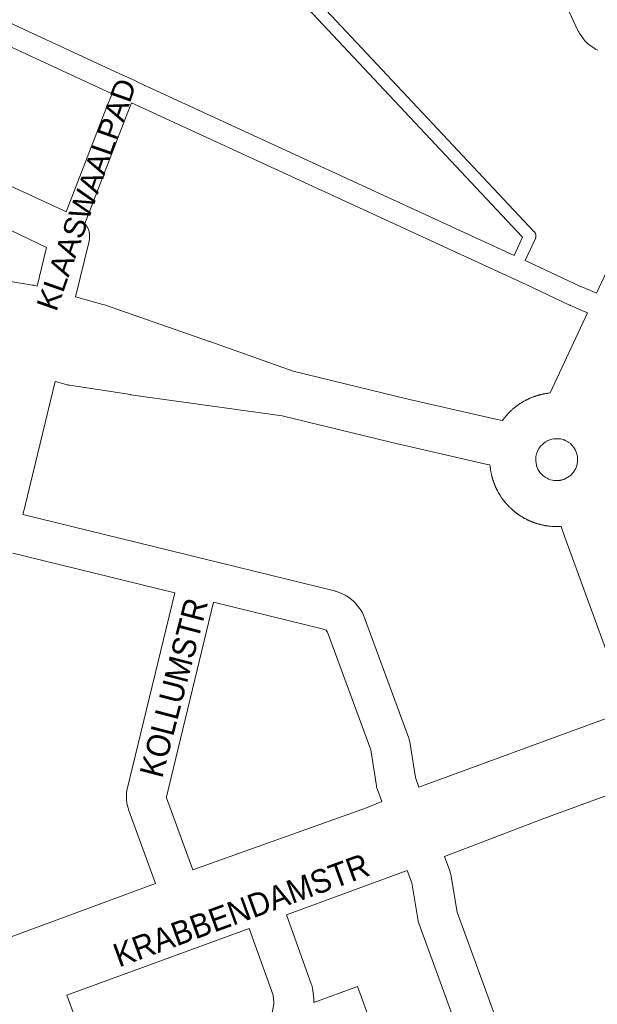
# Model space of a CAD drawing. Header units: metres. Extents: x 123819 to 142731, y 393440 to 405763.
# Tile 38 of 256: x 128111 to 128300, y 398653 to 398975. Entities that reach past the tile are written whole.
import ezdxf
from ezdxf.enums import TextEntityAlignment as Align

# ---------------------------------------------------------------- set-up
doc = ezdxf.new("R2010")
doc.units = ezdxf.units.M
doc.header["$MEASUREMENT"] = 0
for name, color, linetype, lineweight in [('gs-anno-wegen algemeen tekst', 7, 'Continuous', 0), ('gs-knt-aanvullende hoofdweg', 7, 'Continuous', 0), ('gs-knt-fietspaden', 7, 'Continuous', 0), ('gs-knt-paden', 7, 'Continuous', 0), ('gs-knt-wegen algemeen', 7, 'Continuous', 0)]:
    doc.layers.add(name, color=color, linetype=linetype, lineweight=lineweight)
doc.styles.add('Style-Arial', font='arial.ttf')

msp = doc.modelspace()

# ---------------------------------------------------------------- linework, layer by layer
at = {"layer": 'gs-knt-aanvullende hoofdweg', "color": 7, "linetype": 'Continuous', "flags": 128}
for points in [[(127862.65, 398940.23), (127911.05, 398930.04), (127911.15, 398930.02), (127919.05, 398928.25), (127919.18, 398928.22), (127919.18, 398928.22), (127919.26, 398928.2), (127980.42, 398913.38), (127980.43, 398913.38), (128034.77, 398900.13), (128072.45, 398893.92), (128094.77, 398891.18), (128094.96, 398891.15), (128095.05, 398891.14), (128095.16, 398891.13), (128115.01, 398887.95), (128115.42, 398887.87), (128115.83, 398887.77), (128116.57, 398887.56)], [(128299.47, 398885.26), (128303.92, 398894.77)], [(128129.12, 398884.08), (128138.05, 398881.6), (128138.51, 398881.46), (128168.54, 398871.03), (128168.59, 398871.01), (128172.95, 398869.5), (128173.01, 398869.48), (128200.23, 398859.76), (128200.23, 398859.76), (128238.34, 398850.54), (128266.59, 398844.09), (128268.67, 398843.62)], [(128284.35, 398852.68), (128296.5, 398878.9)], [(128264.65, 398829.13), (128263.25, 398829.45), (128234.95, 398835.91), (128234.85, 398835.93), (128196.67, 398845.17), (128147.16, 398852.11), (128147.07, 398852.12), (128127.13, 398855.19), (128126.87, 398855.23), (128126.79, 398855.25), (128126.74, 398855.26), (128126.61, 398855.29), (128126.36, 398855.35), (128124.48, 398855.84), (128122.4, 398856.39)], [(128268.67, 398843.62), (128268.71, 398843.68), (128268.81, 398843.82), (128268.87, 398843.9), (128268.98, 398844.04), (128269.05, 398844.13), (128269.14, 398844.25), (128269.16, 398844.28), (128269.18, 398844.32), (128269.21, 398844.35), (128269.32, 398844.49), (128269.36, 398844.54), (128269.47, 398844.68), (128269.57, 398844.79), (128269.68, 398844.93), (128269.72, 398844.98), (128269.84, 398845.12), (128269.89, 398845.18), (128270.01, 398845.32), (128270.11, 398845.43), (128270.23, 398845.56), (128270.27, 398845.61), (128270.39, 398845.74), (128270.43, 398845.78), (128270.56, 398845.91), (128270.66, 398846.02), (128270.78, 398846.15), (128270.85, 398846.21), (128270.97, 398846.34), (128271.01, 398846.38), (128271.14, 398846.51), (128271.23, 398846.59), (128271.36, 398846.72), (128271.42, 398846.78), (128271.55, 398846.9), (128271.62, 398846.96), (128271.75, 398847.08), (128271.84, 398847.16), (128271.97, 398847.28), (128272.02, 398847.32), (128272.15, 398847.44), (128272.27, 398847.54), (128272.4, 398847.65), (128272.45, 398847.69), (128272.59, 398847.81), (128272.65, 398847.86), (128272.79, 398847.97), (128272.89, 398848.05), (128273.03, 398848.16), (128273.1, 398848.21), (128273.24, 398848.32), (128273.3, 398848.36), (128273.44, 398848.47), (128273.55, 398848.55), (128273.7, 398848.66), (128273.76, 398848.7), (128273.9, 398848.8), (128274, 398848.87), (128274.15, 398848.97), (128274.19, 398849), (128274.34, 398849.11), (128274.45, 398849.18), (128274.6, 398849.27), (128274.67, 398849.32), (128274.82, 398849.41), (128274.9, 398849.46), (128275.02, 398849.54), (128275.05, 398849.56), (128275.11, 398849.59), (128275.16, 398849.62), (128275.27, 398849.69), (128275.42, 398849.77), (128275.57, 398849.86), (128275.6, 398849.88), (128275.76, 398849.97), (128275.84, 398850.02), (128276, 398850.1), (128276.08, 398850.15), (128276.24, 398850.23), (128276.34, 398850.29), (128276.5, 398850.37), (128276.57, 398850.4), (128276.73, 398850.48), (128276.83, 398850.53), (128276.99, 398850.61), (128277.09, 398850.66), (128277.26, 398850.74), (128277.32, 398850.77), (128277.49, 398850.84), (128277.56, 398850.87), (128277.72, 398850.94), (128277.84, 398851), (128278.01, 398851.07), (128278.06, 398851.09), (128278.23, 398851.16), (128278.35, 398851.21), (128278.51, 398851.27), (128278.57, 398851.29), (128278.73, 398851.36), (128278.86, 398851.4), (128279.03, 398851.46), (128279.1, 398851.49), (128279.27, 398851.55), (128279.4, 398851.59), (128279.57, 398851.65), (128279.62, 398851.67), (128279.79, 398851.72), (128279.86, 398851.75), (128280.04, 398851.8), (128280.16, 398851.84), (128280.33, 398851.89), (128280.42, 398851.92), (128280.6, 398851.96), (128280.68, 398851.99), (128280.86, 398852.04), (128280.94, 398852.06), (128281.11, 398852.1), (128281.19, 398852.12), (128281.37, 398852.16), (128281.49, 398852.19), (128281.67, 398852.23), (128281.76, 398852.25), (128281.93, 398852.29), (128282.01, 398852.31), (128282.19, 398852.34), (128282.27, 398852.36), (128282.45, 398852.39), (128282.47, 398852.4), (128282.48, 398852.4), (128282.58, 398852.42), (128282.75, 398852.45), (128282.79, 398852.46), (128282.97, 398852.49), (128283.1, 398852.51), (128283.28, 398852.53), (128283.4, 398852.55), (128283.57, 398852.57), (128283.63, 398852.58), (128283.81, 398852.6), (128284.35, 398852.68)], [(128280.35, 398827.77), (128280.64, 398827.25), (128280.65, 398827.23), (128280.65, 398827.23), (128281, 398826.72), (128281.4, 398826.25), (128281.42, 398826.23), (128281.83, 398825.82), (128281.84, 398825.81), (128281.84, 398825.81), (128282.31, 398825.43), (128282.81, 398825.09), (128283.33, 398824.79), (128283.88, 398824.54), (128284.45, 398824.33), (128285.04, 398824.17), (128285.51, 398824.09), (128285.56, 398824.08), (128285.63, 398824.07), (128285.71, 398824.06), (128285.81, 398824.05), (128285.9, 398824.05), (128286, 398824.04), (128286.07, 398824.03), (128286.15, 398824.03), (128286.23, 398824.03), (128286.32, 398824.02), (128286.42, 398824.02), (128286.5, 398824.02), (128286.58, 398824.02), (128286.67, 398824.03), (128286.77, 398824.03), (128286.82, 398824.03), (128286.92, 398824.04), (128287.02, 398824.05), (128287.1, 398824.05), (128287.19, 398824.06), (128287.27, 398824.07), (128287.36, 398824.08), (128287.46, 398824.1), (128287.51, 398824.1), (128287.61, 398824.12), (128287.7, 398824.14), (128287.77, 398824.15), (128287.87, 398824.17), (128287.96, 398824.19), (128288.03, 398824.21), (128288.1, 398824.22), (128288.2, 398824.25), (128288.85, 398824.42), (128290.69, 398825.49), (128291.15, 398825.88), (128291.56, 398826.29), (128291.58, 398826.31), (128291.96, 398826.78), (128292.3, 398827.28), (128292.59, 398827.81), (128292.84, 398828.36), (128293.04, 398828.93), (128293.04, 398828.94), (128293.04, 398828.96), (128293.19, 398829.54), (128293.19, 398829.57), (128293.28, 398830.13), (128293.28, 398830.14), (128293.28, 398830.16), (128293.28, 398830.18), (128293.32, 398830.75), (128293.32, 398830.76), (128293.32, 398830.78), (128293.32, 398830.79), (128293.3, 398831.39), (128293.3, 398831.4), (128293.3, 398831.41), (128293.23, 398832.02), (128293.07, 398832.67), (128292.86, 398833.31), (128292.6, 398833.93), (128292.34, 398834.42), (128292.33, 398834.43), (128292.28, 398834.52), (128292.23, 398834.6), (128292.19, 398834.66), (128292.14, 398834.74), (128292.08, 398834.81), (128292.03, 398834.88), (128291.99, 398834.95), (128291.94, 398835.01), (128291.88, 398835.09), (128291.83, 398835.15), (128291.78, 398835.21), (128291.71, 398835.3), (128291.66, 398835.36), (128291.61, 398835.41), (128291.55, 398835.48), (128291.5, 398835.54), (128290.96, 398836.13), (128290.26, 398836.6), (128290.18, 398836.65), (128290.1, 398836.7), (128290.03, 398836.74), (128289.95, 398836.79), (128289.43, 398837.07), (128289.42, 398837.07), (128289.42, 398837.07), (128288.88, 398837.3), (128288.87, 398837.31), (128288.78, 398837.34), (128288.7, 398837.37), (128288.62, 398837.4), (128288.54, 398837.42), (128287.86, 398837.63), (128285.68, 398837.7), (128285.65, 398837.7), (128285.55, 398837.68), (128285.46, 398837.67), (128285.45, 398837.67), (128284.86, 398837.55), (128284.18, 398837.34), (128283.53, 398837.08), (128282.91, 398836.76), (128282.91, 398836.75), (128282.32, 398836.34), (128281.77, 398835.87), (128281.26, 398835.36), (128280.93, 398834.94), (128280.89, 398834.89), (128280.84, 398834.81), (128280.78, 398834.74), (128280.74, 398834.68), (128280.69, 398834.6), (128280.66, 398834.55), (128279.81, 398832.78), (128279.67, 398831.88), (128279.66, 398831.79), (128279.65, 398831.71), (128279.64, 398831.63), (128279.63, 398831.54), (128279.62, 398831.44), (128279.61, 398831.35), (128279.61, 398831.27), (128279.6, 398831.19), (128279.6, 398831.12), (128279.6, 398831.05), (128279.62, 398830.51), (128279.71, 398829.71), (128279.88, 398828.92), (128279.89, 398828.9), (128280.09, 398828.34), (128280.09, 398828.33), (128280.09, 398828.33), (128280.34, 398827.78), (128280.34, 398827.77), (128280.35, 398827.77)], [(128287.89, 398809.04), (128286.5, 398808.98), (128285.71, 398809.02), (128285.53, 398809.02), (128285.44, 398809.03), (128285.26, 398809.04), (128285.14, 398809.04), (128284.96, 398809.05), (128284.49, 398809.08), (128283.91, 398809.15), (128283.78, 398809.17), (128283.6, 398809.19), (128283.52, 398809.2), (128283.34, 398809.23), (128283.25, 398809.24), (128283.08, 398809.27), (128282.95, 398809.29), (128282.78, 398809.32), (128282.74, 398809.32), (128282.56, 398809.35), (128282.51, 398809.36), (128282.5, 398809.36), (128282.49, 398809.36), (128282.44, 398809.38), (128282.26, 398809.41), (128282.13, 398809.43), (128281.95, 398809.47), (128281.91, 398809.48), (128281.73, 398809.52), (128281.61, 398809.55), (128281.44, 398809.59), (128281.39, 398809.6), (128281.21, 398809.64), (128281.09, 398809.67), (128280.92, 398809.72), (128280.8, 398809.75), (128280.63, 398809.79), (128280.57, 398809.81), (128280.39, 398809.86), (128280.28, 398809.89), (128280.11, 398809.95), (128280.07, 398809.96), (128279.9, 398810.01), (128279.76, 398810.05), (128279.59, 398810.11), (128279.51, 398810.13), (128279.34, 398810.19), (128279.23, 398810.23), (128279.06, 398810.29), (128279, 398810.32), (128278.83, 398810.38), (128278.75, 398810.4), (128278.58, 398810.47), (128278.46, 398810.52), (128278.29, 398810.58), (128278.21, 398810.62), (128278.04, 398810.69), (128277.96, 398810.72), (128277.79, 398810.79), (128277.74, 398810.82), (128277.57, 398810.89), (128277.47, 398810.93), (128277.31, 398811.01), (128277.21, 398811.06), (128277.04, 398811.13), (128276.96, 398811.17), (128276.8, 398811.25), (128276.73, 398811.28), (128276.57, 398811.37), (128276.44, 398811.43), (128276.28, 398811.52), (128276.23, 398811.54), (128276.07, 398811.63), (128275.98, 398811.67), (128275.83, 398811.76), (128275.76, 398811.8), (128275.61, 398811.88), (128275.49, 398811.95), (128275.33, 398812.04), (128275.27, 398812.08), (128275.12, 398812.17), (128275.04, 398812.22), (128274.88, 398812.32), (128274.79, 398812.38), (128274.64, 398812.47), (128274.59, 398812.5), (128274.44, 398812.6), (128274.33, 398812.67), (128274.18, 398812.77), (128274.1, 398812.83), (128273.95, 398812.93), (128273.89, 398812.98), (128273.74, 398813.08), (128273.67, 398813.13), (128273.52, 398813.24), (128273.45, 398813.29), (128273.3, 398813.4), (128273.21, 398813.47), (128273.07, 398813.58), (128272.99, 398813.64), (128272.85, 398813.75), (128272.81, 398813.79), (128272.66, 398813.9), (128272.55, 398813.99), (128272.41, 398814.11), (128272.37, 398814.14), (128272.37, 398814.15), (128272.36, 398814.15), (128272.23, 398814.26), (128272.16, 398814.32), (128272.03, 398814.44), (128271.91, 398814.54), (128271.81, 398814.64), (128271.78, 398814.66), (128271.77, 398814.66), (128271.74, 398814.7), (128271.6, 398814.82), (128271.56, 398814.86), (128271.43, 398814.98), (128271.32, 398815.08), (128271.19, 398815.21), (128271.13, 398815.27), (128271, 398815.4), (128270.96, 398815.44), (128270.83, 398815.57), (128270.75, 398815.65), (128270.63, 398815.78), (128270.57, 398815.85), (128270.44, 398815.98), (128270.38, 398816.04), (128270.34, 398816.08), (128270.26, 398816.18), (128270.18, 398816.26), (128270.06, 398816.4), (128270.02, 398816.44), (128269.9, 398816.58), (128269.81, 398816.69), (128269.69, 398816.83), (128269.65, 398816.87), (128269.54, 398817.01), (128269.48, 398817.08), (128269.37, 398817.22), (128269.29, 398817.32), (128269.18, 398817.46), (128269.13, 398817.52), (128269.05, 398817.63), (128269.02, 398817.67), (128268.98, 398817.72), (128268.87, 398817.87), (128268.79, 398817.98), (128268.68, 398818.13), (128268.64, 398818.18), (128268.54, 398818.33), (128268.47, 398818.42), (128268.37, 398818.57), (128268.34, 398818.62), (128268.24, 398818.77), (128268.17, 398818.88), (128268.07, 398819.03), (128268.03, 398819.09), (128267.93, 398819.25), (128267.9, 398819.29), (128267.88, 398819.33), (128267.79, 398819.48), (128267.75, 398819.54), (128267.66, 398819.69), (128267.57, 398819.84), (128267.48, 398820), (128267.46, 398820.03), (128267.37, 398820.19), (128267.33, 398820.27), (128267.24, 398820.43), (128267.19, 398820.51), (128267.11, 398820.67), (128267.06, 398820.77), (128266.97, 398820.93), (128266.94, 398820.99), (128266.92, 398821.04), (128266.86, 398821.15), (128266.81, 398821.25), (128266.73, 398821.42), (128266.68, 398821.52), (128266.61, 398821.68), (128266.58, 398821.75), (128266.5, 398821.91), (128266.47, 398821.98), (128266.4, 398822.15), (128266.35, 398822.27), (128266.28, 398822.43), (128266.26, 398822.48), (128266.19, 398822.65), (128266.14, 398822.77), (128266.1, 398822.88), (128266.09, 398822.88), (128266.09, 398822.89), (128266.07, 398822.94), (128266.05, 398822.99), (128265.99, 398823.16), (128265.94, 398823.28), (128265.88, 398823.45), (128265.85, 398823.53), (128265.79, 398823.7), (128265.75, 398823.82), (128265.69, 398823.99), (128265.68, 398824.04), (128265.62, 398824.21), (128265.6, 398824.29), (128265.54, 398824.46), (128265.5, 398824.59), (128265.45, 398824.76), (128265.44, 398824.79), (128265.44, 398824.79), (128265.43, 398824.85), (128265.41, 398824.9), (128265.38, 398825.02), (128265.35, 398825.11), (128265.31, 398825.28), (128265.29, 398825.36), (128265.24, 398825.54), (128265.22, 398825.61), (128265.18, 398825.79), (128265.15, 398825.92), (128265.11, 398826.09), (128265.09, 398826.18), (128265.05, 398826.36), (128265.03, 398826.44), (128265, 398826.62), (128264.98, 398826.7), (128264.95, 398826.87), (128264.93, 398827), (128264.89, 398827.18), (128264.89, 398827.22), (128264.86, 398827.4), (128264.84, 398827.52), (128264.81, 398827.7), (128264.79, 398827.82), (128264.77, 398828), (128264.76, 398828.05), (128264.74, 398828.23), (128264.73, 398828.35), (128264.71, 398828.53), (128264.7, 398828.61), (128264.68, 398828.79), (128264.67, 398828.88), (128264.65, 398829.06), (128264.65, 398829.13)]]:
    msp.add_lwpolyline(points, dxfattribs=at)
at = {"layer": 'gs-knt-fietspaden', "color": 7, "linetype": 'Continuous', "flags": 128}
for points in [[(127961.71, 399041.32), (128017.05, 399015.67), (128143.57, 398957.02), (128147.02, 398955.42), (128148.44, 398954.77), (128149.95, 398954.08), (128272.56, 398897.66)], [(128141.02, 398950.46), (128014.1, 399009.3), (127959.93, 399034.41), (127957.89, 399033.85), (127841.14, 399001.52)], [(128126.07, 398911.9), (128139.18, 398945.98), (128139.21, 398946.06), (128141.02, 398950.46)], [(128147.4, 398947.52), (128145.71, 398943.42), (128132.53, 398909.15), (128132.53, 398909.14), (128132.53, 398909.14), (128132.11, 398908.05)], [(128296.5, 398878.9), (128294.71, 398879.68), (128291.53, 398881.06), (128291.48, 398881.08), (128290.97, 398881.3), (128290.88, 398881.34), (128290.54, 398881.49), (128290.45, 398881.53), (128276.44, 398888.1), (128276.44, 398888.1), (128271.44, 398890.45), (128147.4, 398947.52)], [(128276.2, 398895.97), (128279.42, 398894.46), (128293.77, 398887.74), (128293.82, 398887.72), (128294.28, 398887.52), (128294.32, 398887.5), (128297.51, 398886.12), (128299.47, 398885.26)]]:
    msp.add_lwpolyline(points, dxfattribs=at)
at = {"layer": 'gs-knt-paden', "color": 7, "linetype": 'Continuous', "flags": 128}
for points in [[(128272.56, 398897.66), (128275.29, 398903.6), (128188.15, 398996.42), (128188.14, 398996.43), (128158.51, 399028.54), (127900.5, 399304.94), (127900.44, 399305), (127900.38, 399305.07), (127899.41, 399306.32)], [(128191.09, 398999.16), (128279.14, 398905.36), (128279.21, 398905.29), (128279.27, 398905.22), (128279.32, 398905.14), (128279.38, 398905.06), (128279.42, 398904.98), (128279.47, 398904.9), (128279.51, 398904.81), (128279.55, 398904.72), (128279.58, 398904.63), (128279.61, 398904.54), (128279.63, 398904.45), (128279.65, 398904.36), (128279.67, 398904.26), (128279.68, 398904.17), (128279.69, 398904.07), (128279.69, 398903.98), (128279.68, 398903.88), (128279.68, 398903.79), (128279.67, 398903.69), (128279.65, 398903.6), (128279.63, 398903.51), (128279.6, 398903.41), (128279.57, 398903.32), (128279.54, 398903.23), (128279.5, 398903.15), (128279.5, 398903.15), (128279.5, 398903.14), (128276.2, 398895.97)]]:
    msp.add_lwpolyline(points, dxfattribs=at)
at = {"layer": 'gs-knt-wegen algemeen', "color": 7, "linetype": 'Continuous', "flags": 128}
for points in [[(128299.95, 398964.68), (128299.68, 398964.8), (128299.42, 398964.94), (128299.17, 398965.09), (128298.93, 398965.24), (128297.09, 398966.48), (128296.85, 398966.65), (128296.62, 398966.83), (128296.4, 398967.02), (128296.18, 398967.22), (128295.98, 398967.43), (128295.78, 398967.65), (128295.6, 398967.87), (128295.42, 398968.11), (128294.14, 398969.91), (128293.97, 398970.16), (128293.82, 398970.41), (128293.67, 398970.67), (128293.54, 398970.93), (128268.91, 399023.71)], [(127992.62, 398956.03), (128070.61, 398937.32), (128070.86, 398937.25), (128071.11, 398937.17), (128071.36, 398937.09), (128071.6, 398936.99), (128082.01, 398932.64), (128082.02, 398932.63), (128082.31, 398932.5), (128103.93, 398922.14), (128107.73, 398920.39), (128124.93, 398912.43), (128125.2, 398912.3), (128126.07, 398911.9)], [(128116.57, 398887.56), (128119.63, 398900.18), (128082.29, 398918.07)], [(128132.11, 398908.05), (128132.2, 398907.94), (128132.22, 398907.91), (128132.4, 398907.69), (128132.42, 398907.66), (128132.58, 398907.43), (128132.6, 398907.41), (128132.75, 398907.16), (128132.77, 398907.14), (128132.91, 398906.89), (128132.92, 398906.87), (128133.06, 398906.6), (128133.07, 398906.59), (128133.19, 398906.31), (128133.19, 398906.3), (128133.31, 398906.01), (128133.41, 398905.71), (128133.43, 398905.65), (128133.5, 398905.41), (128133.5, 398905.4), (128133.57, 398905.1), (128133.57, 398905.09), (128133.63, 398904.79), (128133.63, 398904.78), (128133.67, 398904.48), (128133.67, 398904.46), (128133.69, 398904.17), (128133.7, 398904.14), (128133.71, 398903.85), (128133.71, 398903.82), (128133.7, 398903.54), (128133.7, 398903.5), (128133.68, 398903.23), (128133.68, 398903.18), (128133.65, 398902.91), (128133.64, 398902.87), (128133.6, 398902.6), (128133.59, 398902.55), (128133.54, 398902.29), (128133.52, 398902.24), (128129.12, 398884.08)], [(128122.4, 398856.39), (128112.59, 398815.9), (128112.57, 398815.82), (128112.57, 398815.82), (128112.57, 398815.82)], [(128112.57, 398815.82), (128111.83, 398812.91)], [(128111.83, 398812.91), (128171, 398798.44), (128213.79, 398787.97), (128214.05, 398787.91), (128214.3, 398787.83), (128214.55, 398787.74), (128214.8, 398787.64), (128217.03, 398786.69), (128217.32, 398786.56), (128217.6, 398786.41), (128217.88, 398786.25), (128218.14, 398786.08), (128218.4, 398785.9), (128219.38, 398785.16), (128219.59, 398784.99), (128219.79, 398784.82), (128219.98, 398784.64), (128220.17, 398784.45), (128220.35, 398784.25), (128220.52, 398784.05), (128222.06, 398782.15), (128222.25, 398781.9), (128222.43, 398781.63), (128222.6, 398781.36), (128222.76, 398781.08), (128222.9, 398780.8), (128223.41, 398779.69), (128223.52, 398779.45), (128223.61, 398779.2), (128238.07, 398739.88), (128238.17, 398739.58), (128238.26, 398739.27), (128238.33, 398738.96), (128238.38, 398738.65), (128240.24, 398726.94), (128241.4, 398723.8)], [(128309.88, 398748.88), (128289.17, 398805.54), (128287.89, 398809.04)], [(128161.6, 398787.33), (128108.58, 398800.3)], [(128155.26, 398692.37), (128146.52, 398716.2), (128146.43, 398716.45), (128146.36, 398716.71), (128146.29, 398716.96), (128145.92, 398718.56), (128145.86, 398718.83), (128145.82, 398719.09), (128145.78, 398719.36), (128145.76, 398719.64), (128145.75, 398719.91), (128145.73, 398721.07), (128145.73, 398721.35), (128145.74, 398721.63), (128145.77, 398721.9), (128145.8, 398722.18), (128145.85, 398722.46), (128145.91, 398722.73), (128161.6, 398787.33)], [(128174.24, 398784.24), (128158.8, 398720.65), (128158.88, 398720.31), (128167.5, 398696.81)], [(128229.25, 398719.1), (128227.8, 398723.03), (128227.72, 398723.27), (128227.65, 398723.52), (128227.58, 398723.77), (128227.53, 398724.01), (128227.48, 398724.27), (128225.62, 398735.98), (128211.48, 398774.46), (128211.42, 398774.6), (128211.02, 398775.1), (128210.18, 398775.45), (128174.24, 398784.24)], [(128241.4, 398723.8), (128305.57, 398747.33), (128305.62, 398747.35), (128309.88, 398748.88)], [(128318.05, 398726.7), (128282.3, 398713.62), (128249.75, 398701.16)], [(128167.5, 398696.81), (128224.28, 398717.06), (128229.25, 398719.1)], [(128249.75, 398701.16), (128251.48, 398696.46), (128251.57, 398696.18), (128251.66, 398695.89), (128251.73, 398695.6), (128251.79, 398695.3), (128253.89, 398682.92), (128268.33, 398643.46), (128268.42, 398643.18), (128268.5, 398642.91), (128268.5, 398642.91), (128268.5, 398642.9)], [(128237.55, 398696.59), (128198.05, 398682.11)], [(128235.45, 398538.72), (128236.83, 398544.39), (128237.31, 398555.71), (128237.33, 398556.03), (128237.37, 398556.34), (128237.42, 398556.66), (128237.49, 398556.97), (128256.53, 398635.09), (128256.55, 398635.75), (128256.58, 398636.66), (128256.49, 398637.42), (128256, 398639.26), (128241.46, 398679), (128241.37, 398679.28), (128241.28, 398679.57), (128241.21, 398679.85), (128241.16, 398680.15), (128239.05, 398692.53), (128237.55, 398696.59)], [(128096.65, 398670.73), (128155.26, 398692.37)], [(128198.05, 398682.11), (128206.21, 398659.58), (128206.3, 398659.31), (128206.38, 398659.03), (128206.45, 398658.74), (128206.5, 398658.46), (128206.54, 398658.17), (128206.99, 398654.63), (128207.02, 398654.36), (128207.03, 398654.08), (128207.04, 398653.81), (128207.03, 398653.54)], [(128185.83, 398677.63), (128126.27, 398655.8)], [(128169.51, 398554.86), (128176.51, 398583.38), (128176.56, 398583.6), (128176.63, 398583.82), (128179.06, 398591.35), (128193.33, 398649.65), (128193.97, 398652.83), (128194, 398653.56), (128193.72, 398655.84), (128185.83, 398677.63)], [(128126.27, 398655.8), (128134.3, 398633.83), (128134.4, 398633.53), (128134.49, 398633.23), (128135.05, 398631.09), (128135.12, 398630.8), (128135.17, 398630.51), (128135.21, 398630.21), (128135.24, 398629.92), (128135.25, 398629.62), (128135.33, 398626.59), (128135.33, 398626.34), (128135.33, 398626.08), (128135.31, 398625.82), (128135.28, 398625.57), (128135.24, 398625.31), (128134.98, 398623.82), (128134.94, 398623.61), (128134.89, 398623.4), (128129.7, 398602), (128128.41, 398594.43), (128128.37, 398594.2), (128128.32, 398593.97), (128121.61, 398566.61)]]:
    msp.add_lwpolyline(points, dxfattribs=at)
msp.add_lwpolyline([(128207.03, 398653.54), (128207.03, 398653.47), (128221.35, 398658.67, -0.362667), (128221.36, 398658.66), (128225.8, 398646.44, -0.355913)], format="xyb", dxfattribs=at)

# ---------------------------------------------------------------- texts
at = {"layer": 'gs-anno-wegen algemeen tekst', "color": 7, "style": 'Style-Arial'}
msp.add_text('KLAASWAALPAD', height=7, rotation=70.599, dxfattribs=at).set_placement((128132.67, 398917.55), align=Align.MIDDLE_CENTER)
at = {"layer": 'gs-anno-wegen algemeen tekst', "color": 7, "style": 'Style-Arial', "width": 0.909091}
for s, rotation, p in [('KOLLUMSTR', 75.3871, (128161.22, 398756.34)), ('KRABBENDAMSTR', 20.1299, (128183.28, 398683.61))]:
    msp.add_text(s, height=7.7, rotation=rotation, dxfattribs=at).set_placement(p, align=Align.MIDDLE_CENTER)

doc.saveas('drawing.dxf')
